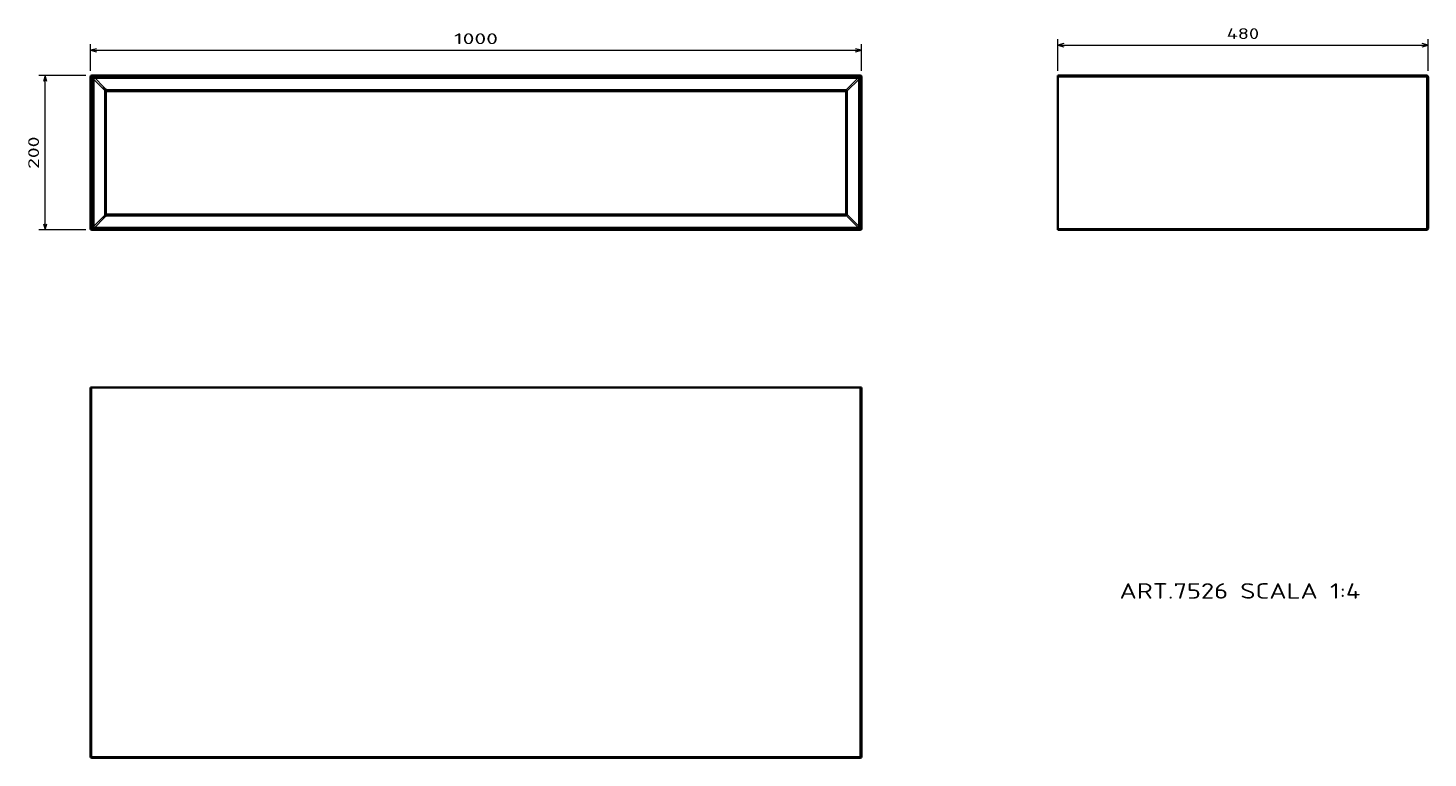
# Model space of a CAD drawing. Extents: x 53 to 507, y 124 to 361.
import ezdxf
from ezdxf.enums import TextEntityAlignment as Align

# ---------------------------------------------------------------- set-up
doc = ezdxf.new("R2010")
doc.units = 0
doc.layers.get('0').update_dxf_attribs({"lineweight": 13})
doc.styles.get("Standard").update_dxf_attribs({"font": 'isocp.shx'})
doc.dimstyles.get("Standard").update_dxf_attribs({"dimtxt": 2.5, "dimasz": 2.5, "dimexe": 1.25, "dimexo": 0.625, "dimtad": 1, "dimcen": 2.5, "dimadec": 0, "dimazin": 0, "dimtfac": 1, "dimtmove": 0, "dimatfit": 0, "dimfxl": 0, "dimarcsym": 0})

# ---------------------------------------------------------------- blocks, each defined once
blk = doc.blocks.new('*D')
at = {"color": 7, "lineweight": 13, "ltscale": 0.216771}
for p, q in [((72.95, 346.61), (72.95, 355.28)), ((322.95, 346.61), (322.95, 355.28))]:
    blk.add_line(p, q, dxfattribs=at)
at = {"color": 7, "lineweight": 13, "ltscale": 0.258347}
for p, q in [((386.55, 346.61), (386.55, 356.94)), ((506.55, 346.61), (506.55, 356.94))]:
    blk.add_line(p, q, dxfattribs=at)
at = {"color": 7, "lineweight": 13}
for p, q in [((386.55, 354.94), (506.55, 354.94)), ((72.95, 353.28), (322.95, 353.28)), ((58.29, 295.11), (58.29, 345.11))]:
    blk.add_line(p, q, dxfattribs=at)
at = {"color": 7, "lineweight": 13, "ltscale": 0.379092}
for p, q in [((71.45, 345.11), (56.29, 345.11)), ((71.45, 295.11), (56.29, 295.11))]:
    blk.add_line(p, q, dxfattribs=at)
at = {"color": 7, "lineweight": 13}
for points in [[(388.48, 355.46), (386.55, 354.94), (388.48, 354.43)], [(504.62, 354.43), (506.55, 354.94), (504.62, 355.46)], [(74.88, 353.8), (72.95, 353.28), (74.88, 352.76)], [(321.02, 352.76), (322.95, 353.28), (321.02, 353.8)], [(58.81, 343.18), (58.29, 345.11), (57.77, 343.18)], [(57.77, 297.04), (58.29, 295.11), (58.81, 297.04)]]:
    blk.add_lwpolyline(points, dxfattribs=at)
for s, p, p2 in [('1000', (190.83, 355.28), (205.07, 355.28)), ('480', (441.29, 356.94), (451.8, 356.94))]:
    blk.add_text(s, height=3.5, dxfattribs=at).set_placement(p, p2, align=Align.FIT)
blk.add_text('200', height=3.5, rotation=90, dxfattribs=at).set_placement((56.29, 314.85), (56.29, 325.36), align=Align.FIT)
blk = doc.blocks.new('BLOCK42')
at = {"color": 7, "lineweight": 35}
for p, q in [((2, 0), (998, 0)), ((0, -2), (0, -198)), ((1000, -198), (1000, -2)), ((19, -20.9), (19, -179.1)), ((21, -19), (979, -19)), ((981, -179), (981, -21)), ((21, -181), (979, -181)), ((2, -200), (998, -200))]:
    blk.add_line(p, q, dxfattribs=at)
at = {"color": 7, "lineweight": 13, "ltscale": 0.05}
for p, q in [((2, 0), (2, -2)), ((998, 0), (998, -2)), ((0, -2), (2, -2)), ((1000, -2), (998, -2)), ((21, -21), (19, -21)), ((21, -21), (21, -19)), ((979, -21), (979, -19)), ((979, -21), (981, -21)), ((21, -179), (19, -179)), ((21, -179), (21, -181)), ((979, -179), (979, -181)), ((979, -179), (981, -179)), ((0, -198), (2, -198)), ((2, -200), (2, -198)), ((1000, -198), (998, -198)), ((998, -200), (998, -198))]:
    blk.add_line(p, q, dxfattribs=at)
at = {"color": 7, "lineweight": 13}
for p, q in [((2, -2), (998, -2)), ((2, -2), (2, -198)), ((3.2, -5), (3.2, -195)), ((4.6, -5), (4.6, -195)), ((6, -2.2), (995, -2.2)), ((6, -3.6), (995, -3.6)), ((995, -3.6), (980, -18.6)), ((996.4, -5), (981.4, -20)), ((996.4, -195), (996.4, -5)), ((997.8, -195), (997.8, -5)), ((998, -198), (998, -2)), ((18.4, -18.8), (18.4, -181.2)), ((21, -18.4), (979, -18.4)), ((979, -21), (21, -21)), ((21, -179), (21, -21)), ((979, -21), (979, -179)), ((981.6, -179), (981.6, -21)), ((21, -179), (979, -179)), ((995, -196.4), (980, -181.4)), ((996.4, -195), (981.4, -180)), ((2, -198), (998, -198)), ((6, -196.4), (995, -196.4)), ((6, -197.8), (995, -197.8)), ((21, -181.6), (979, -181.6))]:
    blk.add_line(p, q, dxfattribs=at)
at = {"color": 7, "lineweight": 13, "ltscale": 0.035355}
for p, q in [((4.6, -5), (3.2, -5)), ((6, -3.6), (6, -2.2)), ((995, -3.6), (995, -2.2)), ((996.4, -5), (997.8, -5)), ((4.6, -195), (3.2, -195)), ((6, -196.4), (6, -197.8)), ((995, -196.4), (995, -197.8)), ((996.4, -195), (997.8, -195))]:
    blk.add_line(p, q, dxfattribs=at)
at = {"color": 7, "lineweight": 13, "ltscale": 0.488909}
for p, q in [((4.6, -5), (18.4, -18.8)), ((4.6, -195), (18.4, -181.2))]:
    blk.add_line(p, q, dxfattribs=at)
at = {"color": 7, "lineweight": 13, "ltscale": 0.388909}
for p, q in [((6, -3.6), (17, -14.6)), ((6, -196.4), (17, -185.4))]:
    blk.add_line(p, q, dxfattribs=at)
at = {"color": 7, "lineweight": 13, "ltscale": 0.1}
for p, q in [((17, -14.6), (19.8, -17.4)), ((17, -185.4), (19.8, -182.6))]:
    blk.add_line(p, q, dxfattribs=at)
at = {"color": 7, "lineweight": 35, "ltscale": 0.001353}
blk.add_line((19, -20.9), (19, -21), dxfattribs=at)
at = {"color": 7, "lineweight": 35, "ltscale": 0.000439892}
blk.add_line((19, -21), (19, -21), dxfattribs=at)
at = {"color": 7, "lineweight": 35, "ltscale": 0.000157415}
blk.add_line((20.9, -19), (20.9, -19), dxfattribs=at)
at = {"color": 7, "lineweight": 13, "ltscale": 0.013057}
for p, q in [((21, -18.4), (21, -18.9)), ((21, -181.6), (21, -181.1))]:
    blk.add_line(p, q, dxfattribs=at)
at = {"color": 7, "lineweight": 13, "ltscale": 0.001588}
for p, q in [((21, -18.9), (21, -19)), ((21, -181), (21, -181.1))]:
    blk.add_line(p, q, dxfattribs=at)
at = {"color": 7, "lineweight": 13, "ltscale": 0.014645}
for p, q in [((979, -18.4), (979, -19)), ((981.6, -21), (981, -21)), ((979, -181.6), (979, -181)), ((981.6, -179), (981, -179))]:
    blk.add_line(p, q, dxfattribs=at)
at = {"color": 7, "lineweight": 35, "ltscale": 0.000555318}
blk.add_line((19, -179), (19, -179), dxfattribs=at)
at = {"color": 7, "lineweight": 35, "ltscale": 0.000442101}
blk.add_line((19, -179), (19, -179), dxfattribs=at)
at = {"color": 7, "lineweight": 35, "ltscale": 0.000461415}
blk.add_line((20.9, -181), (20.9, -181), dxfattribs=at)
at = {"color": 7, "lineweight": 35}
for centre, radius, start, end in [((2, -2), 2, 90, 180), ((998, -2), 2, 0, 90), ((21, -21), 2, 148.2914, 180), ((21, -21), 2, 165.6917, 174.9787), ((21.1, -21.1), 2.1, 131.0891, 148.0048), ((21, -21), 2, 90, 92.8125), ((979, -21), 2, 0, 90), ((21, -179), 2, 180, 211.7836), ((21, -179), 2, 184.9289, 195.8739), ((21.1, -178.9), 2.1, 212.0703, 228.9238), ((21, -179), 2, 225.2551, 266.7359), ((21, -179), 2, 267.2573, 270), ((979, -179), 2, 270, 0.0001), ((2, -198), 2, 180, 270), ((998, -198), 2, 270, 360)]:
    blk.add_arc(centre, radius, start, end, dxfattribs=at)
at = {"color": 7, "lineweight": 13}
for centre, radius, start, end in [((17, -20.2), 4, 26.8262, 45.0021), ((13.8, -21.1), 5.09, 13.7189, 25.9903), ((21, -21), 2, 92.8125, 148.2914), ((21, -22.4), 4, 90, 96.1788), ((979, -22.4), 4, 74.9998, 89.9992), ((977.6, -21), 4, 359.9997, 15.0004), ((13.8, -178.9), 5.09, 334.0161, 346.2853), ((21, -179), 2, 211.7836, 267.2573), ((979, -177.6), 4, 269.9997, 285.0004), ((977.6, -179), 4, 345.0001, 359.9996), ((17, -179.8), 4, 314.9979, 333.1738), ((21, -177.6), 4, 263.8212, 270)]:
    blk.add_arc(centre, radius, start, end, dxfattribs=at)
for centre, major_axis, ratio, start_param, end_param in [((8.8, -7.8), (4.08, -4.08), 0.346411, 2.617993, 3.665194), ((19.8, -18.8), (1.41, 1.41), 0.57735, 1.047198, 2.094395), ((992.2, -7.8), (-4.08, -4.08), 0.346411, 2.617993, 3.665194), ((20.6, -19.9), (1.78, 0.9), 0.665815, 1.246003, 2.492005), ((21, -20.9), (2, 0), 0.968246, 1.570796, 3.141592), ((980, -17.1), (-0.52, -1.93), 0.250563, 6.283185, 7.102102), ((979, -21), (2.01, 2.01), 0.702901, 5.75961, 6.806793), ((982.9, -20), (1.93, 0.52), 0.250563, 2.322676, 3.141593), ((19.8, -181.2), (1.41, -1.41), 0.57735, 4.18879, 5.235988), ((20.6, -180.1), (1.78, -0.9), 0.665815, 3.791185, 5.037185), ((21, -179.1), (2, 0), 0.968246, 3.141593, 4.712389), ((980, -182.9), (0.52, -1.93), 0.250563, 2.322676, 3.141593), ((979, -179), (2.01, -2.01), 0.702901, 5.75961, 6.806792), ((982.9, -180), (1.93, -0.52), 0.250563, 3.141593, 3.960509), ((8.8, -192.2), (-4.08, -4.08), 0.346411, 5.759585, 6.806786), ((992.2, -192.2), (4.08, -4.08), 0.346411, 5.759585, 6.806786)]:
    blk.add_ellipse(centre, major_axis=major_axis, ratio=ratio, start_param=start_param, end_param=end_param, dxfattribs=at)
for points, knots in [([(3.2, -5), (3.2, -4.8), (3.2, -4.6), (3.2, -4.4), (3.3, -4), (3.5, -3.6), (3.6, -3.4), (3.8, -3), (4.1, -2.8), (4.2, -2.7), (4.5, -2.5), (4.8, -2.4), (4.9, -2.3), (5.2, -2.3), (5.5, -2.2), (5.6, -2.2), (5.8, -2.2), (6, -2.2)], [19.429538, 19.429538, 19.429538, 19.429538, 19.429538, 19.429538, 20.698201, 20.698201, 20.698201, 21.900111, 21.900111, 21.900111, 22.940368, 22.940368, 22.940368, 23.595487, 23.595487, 23.595487, 24.694966, 24.694966, 24.694966, 24.694966, 24.694966, 24.694966]), ([(18.4, -18.8), (18.4, -18.6), (18.3, -18.5), (18.3, -18.3), (18.1, -17.6), (17.9, -17), (17.7, -16.6), (17.5, -15.9), (17.3, -15.3), (17.2, -15), (17.1, -14.8), (17, -14.6)], [0, 0, 0, 0, 0, 0, 1.924588, 1.924588, 1.924588, 6.751672, 6.751672, 6.751672, 9.557673, 9.557673, 9.557673, 9.557673, 9.557673, 9.557673]), ([(995, -2.2), (995.2, -2.2), (995.4, -2.2), (995.6, -2.2), (996, -2.3), (996.4, -2.5), (996.6, -2.6), (997, -2.8), (997.2, -3.1), (997.3, -3.2), (997.5, -3.5), (997.6, -3.8), (997.7, -3.9), (997.7, -4.2), (997.8, -4.5), (997.8, -4.6), (997.8, -4.8), (997.8, -5)], [19.429538, 19.429538, 19.429538, 19.429538, 19.429538, 19.429538, 20.698201, 20.698201, 20.698201, 21.900111, 21.900111, 21.900111, 22.940368, 22.940368, 22.940368, 23.595487, 23.595487, 23.595487, 24.694966, 24.694966, 24.694966, 24.694966, 24.694966, 24.694966]), ([(18.8, -19.9), (18.8, -20), (18.9, -20.2), (18.9, -20.4), (19, -20.6), (19, -20.7), (19, -20.8), (19, -20.8), (19, -20.9)], [0, 0, 0, 0, 0, 0, 1.639582, 1.639582, 1.639582, 2.270712, 2.270712, 2.270712, 2.270712, 2.270712, 2.270712]), ([(20.6, -18.4), (20.6, -18.5), (20.7, -18.6), (20.8, -18.7), (20.9, -18.8), (20.9, -18.8), (21, -18.9), (21, -18.9), (21, -18.9), (21, -18.9), (21, -18.9), (21, -18.9)], [0, 0, 0, 0, 0, 0, 1.296994, 1.296994, 1.296994, 2.076887, 2.076887, 2.076887, 2.138046, 2.138046, 2.138046, 2.138046, 2.138046, 2.138046]), ([(17, -185.4), (17.2, -184.9), (17.4, -184.3), (17.6, -183.8), (17.9, -183), (18.1, -182.2), (18.2, -182), (18.3, -181.7), (18.3, -181.5), (18.4, -181.4), (18.4, -181.3), (18.4, -181.2)], [0, 0, 0, 0, 0, 0, 6.608299, 6.608299, 6.608299, 8.532251, 8.532251, 8.532251, 9.5134, 9.5134, 9.5134, 9.5134, 9.5134, 9.5134]), ([(18.8, -180.1), (18.8, -180), (18.9, -179.8), (18.9, -179.6), (19, -179.4), (19, -179.3), (19, -179.2), (19, -179.2), (19, -179.1)], [0, 0, 0, 0, 0, 0, 1.639582, 1.639582, 1.639582, 2.270712, 2.270712, 2.270712, 2.270712, 2.270712, 2.270712]), ([(20.6, -181.6), (20.6, -181.5), (20.7, -181.4), (20.8, -181.3), (20.9, -181.2), (20.9, -181.2), (21, -181.1), (21, -181.1), (21, -181.1), (21, -181.1), (21, -181.1), (21, -181.1)], [0, 0, 0, 0, 0, 0, 1.296994, 1.296994, 1.296994, 2.076887, 2.076887, 2.076887, 2.138046, 2.138046, 2.138046, 2.138046, 2.138046, 2.138046]), ([(6, -197.8), (5.8, -197.8), (5.6, -197.8), (5.4, -197.8), (5, -197.7), (4.6, -197.5), (4.4, -197.4), (4, -197.2), (3.8, -196.9), (3.7, -196.8), (3.5, -196.5), (3.4, -196.2), (3.3, -196.1), (3.3, -195.8), (3.2, -195.5), (3.2, -195.4), (3.2, -195.2), (3.2, -195)], [19.429538, 19.429538, 19.429538, 19.429538, 19.429538, 19.429538, 20.698201, 20.698201, 20.698201, 21.900111, 21.900111, 21.900111, 22.940368, 22.940368, 22.940368, 23.595487, 23.595487, 23.595487, 24.694966, 24.694966, 24.694966, 24.694966, 24.694966, 24.694966]), ([(997.8, -195), (997.8, -195.2), (997.8, -195.4), (997.8, -195.6), (997.7, -196), (997.5, -196.4), (997.4, -196.6), (997.2, -197), (996.9, -197.2), (996.8, -197.3), (996.5, -197.5), (996.2, -197.6), (996.1, -197.7), (995.8, -197.7), (995.5, -197.8), (995.4, -197.8), (995.2, -197.8), (995, -197.8)], [19.429538, 19.429538, 19.429538, 19.429538, 19.429538, 19.429538, 20.698201, 20.698201, 20.698201, 21.900111, 21.900111, 21.900111, 22.940368, 22.940368, 22.940368, 23.595487, 23.595487, 23.595487, 24.694966, 24.694966, 24.694966, 24.694966, 24.694966, 24.694966])]:
    blk.add_open_spline(points, degree=5, knots=knots, dxfattribs=at)
blk = doc.blocks.new('BLOCK43')
at = {"color": 7, "lineweight": 13}
blk.add_text('ART.7526 SCALA 1:4', height=20, dxfattribs=at).set_placement((-400, -677.8), (-87.7, -677.8), align=Align.FIT)
blk = doc.blocks.new('BLOCK44')
at = {"color": 7, "lineweight": 35, "ltscale": 0.05}
for p, q in [((-480, -2), (-480, 0)), ((-480, -200), (-480, -198))]:
    blk.add_line(p, q, dxfattribs=at)
at = {"color": 7, "lineweight": 35}
for p, q in [((-2, 0), (-480, 0)), ((-480, -2), (-480, -198)), ((0, -2), (0, -198)), ((-480, -200), (-2, -200))]:
    blk.add_line(p, q, dxfattribs=at)
at = {"color": 7, "lineweight": 13, "ltscale": 0.05}
for p, q in [((-2, 0), (-2, -2)), ((-2, -2), (0, -2)), ((-2, -200), (-2, -198)), ((-2, -198), (0, -198))]:
    blk.add_line(p, q, dxfattribs=at)
at = {"color": 7, "lineweight": 13}
for p, q in [((-2, -2), (-480, -2)), ((-2, -2), (-2, -198)), ((-480, -198), (-2, -198))]:
    blk.add_line(p, q, dxfattribs=at)
at = {"color": 7, "lineweight": 35}
for centre, start, end in [((-2, -2), 0, 90), ((-2, -198), 270, 360)]:
    blk.add_arc(centre, 2, start, end, dxfattribs=at)
blk = doc.blocks.new('BLOCK45')
at = {"color": 7, "lineweight": 35, "ltscale": 0.05}
for p, q in [((0, 480), (2, 480)), ((998, 480), (1000, 480))]:
    blk.add_line(p, q, dxfattribs=at)
at = {"color": 7, "lineweight": 35}
for p, q in [((0, 2), (0, 480)), ((998, 480), (2, 480)), ((1000, 2), (1000, 480)), ((2, 0), (998, 0))]:
    blk.add_line(p, q, dxfattribs=at)
at = {"color": 7, "lineweight": 13}
for p, q in [((2, 2), (2, 480)), ((998, 2), (998, 480)), ((2, 2), (998, 2))]:
    blk.add_line(p, q, dxfattribs=at)
at = {"color": 7, "lineweight": 13, "ltscale": 0.05}
for p, q in [((2, 2), (0, 2)), ((2, 2), (2, 0)), ((1000, 2), (998, 2)), ((998, 2), (998, 0))]:
    blk.add_line(p, q, dxfattribs=at)
at = {"color": 7, "lineweight": 35}
for centre, start, end in [((2, 2), 180, 270), ((998, 2), 270, 360)]:
    blk.add_arc(centre, 2, start, end, dxfattribs=at)

msp = doc.modelspace()

# ---------------------------------------------------------------- block references
at = {"lineweight": 0, "xscale": 0.25, "yscale": 0.25, "zscale": 0.25}
for name, p in [('BLOCK42', (72.9529, 345.109)), ('BLOCK44', (506.5482, 345.109)), ('BLOCK45', (72.9529, 124.0473)), ('BLOCK43', (506.5482, 345.109))]:
    msp.add_blockref(name, p, dxfattribs=at)

# ---------------------------------------------------------------- dimensions: what is measured, and where the dimension line sits
at = {"color": 0, "lineweight": 0}
for base, p1, p2, angle, middle in [((72.9529, 353.2798), (322.9529, 344.609), (72.9529, 344.609), 180, (197.9529, 353.2798)), ((58.2893, 345.109), (73.4529, 295.109), (73.4529, 345.109), 90, (58.2893, 320.109)), ((506.5482, 354.9428), (386.5482, 344.609), (506.5482, 344.609), 0, (446.5482, 354.9428))]:
    dim = msp.add_linear_dim(base=base, p1=p1, p2=p2, angle=angle, dimstyle='Standard', override={"dimlfac": 4}, dxfattribs=at)
    dim.commit()
    dim.dimension.update_dxf_attribs({"geometry": '*D', "text_midpoint": middle, "dimtype": 161})

doc.saveas('drawing.dxf')
